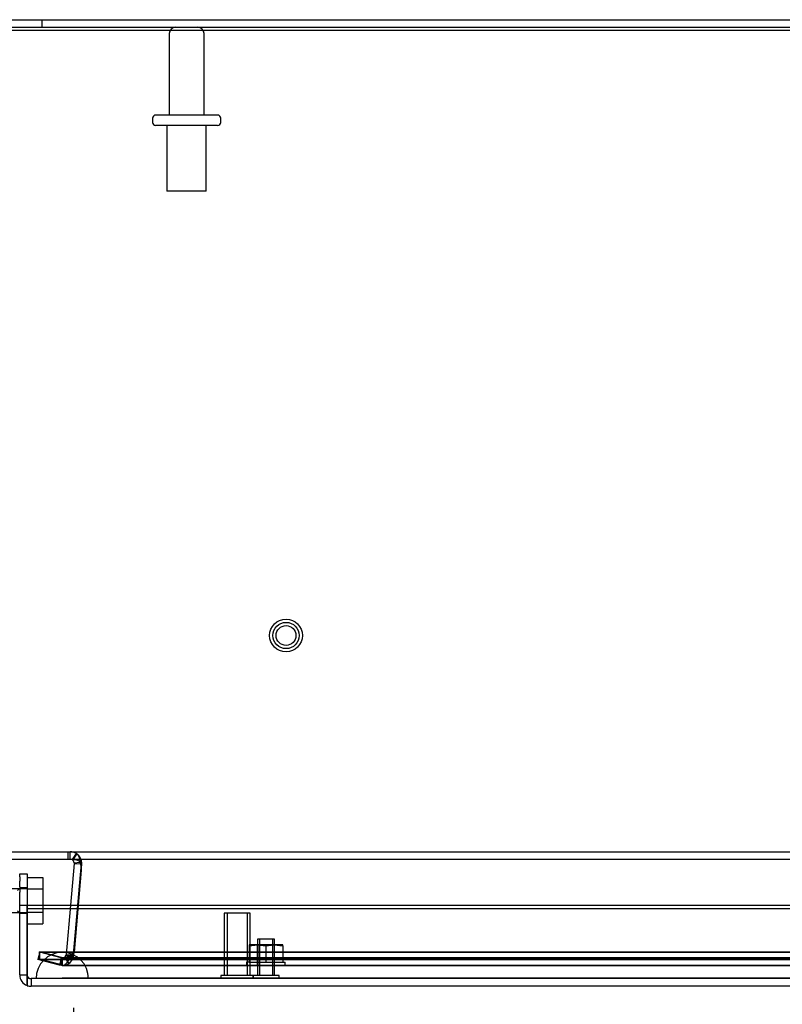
# Model space of a CAD drawing. Header units: inches. Extents: x 1 to 240, y -1 to 159.
# Tile 16 of 25: x 60 to 67, y 134 to 143. Entities that reach past the tile are written whole.
import ezdxf
from ezdxf.enums import TextEntityAlignment as Align
from ezdxf.lldxf.tags import DXFTag

# ---------------------------------------------------------------- set-up
doc = ezdxf.new("R2010")
doc.units = ezdxf.units.IN
doc.header["$MEASUREMENT"] = 0
for name, color, linetype in [('COM70220', 7, 'Continuous'), ('COM70699-8', 7, 'Continuous'), ('COM70702-5', 7, 'Continuous'), ('COM70705-8', 7, 'Continuous'), ('Default', 7, 'Continuous'), ('HNG86659-1', 7, 'Continuous'), ('NTS18118', 7, 'Continuous'), ('SCS86661', 7, 'Continuous'), ('STD26063', 7, 'Continuous'), ('STD26089', 7, 'Continuous'), ('STD26258', 7, 'Continuous')]:
    doc.layers.add(name, color=color, linetype=linetype)
doc.styles.add('SEACAD_Times_New_Roman', font='times.ttf')
tags = doc.linetypes.add('HIDDEN2', pattern=[0.1875, 0.125, -0.0625]).pattern_tags.tags
tags[6:7] = [DXFTag(74, 4), DXFTag(75, 0), DXFTag(340, '0'), DXFTag(46, 0.0), DXFTag(50, 0.0), DXFTag(44, 0.0), DXFTag(45, 0.0)]
tags[4:5] = [DXFTag(74, 4), DXFTag(75, 0), DXFTag(340, '0'), DXFTag(46, 0.0), DXFTag(50, 0.0), DXFTag(44, 0.0), DXFTag(45, 0.0)]
doc.dimstyles.new('HAMMOND_(STH_-_240x160)', dxfattribs={"dimtxt": 1, "dimasz": 1.25, "dimexe": 0.5, "dimexo": 0.5, "dimgap": 0.25, "dimtad": 0, "dimtih": 1, "dimtoh": 1, "dimzin": 0, "dimdsep": 46, "dimtxsty": 'SEACAD_Times_New_Roman', "dimblk1": '_SE_FILLED', "dimblk2": '_SE_FILLED', "dimsah": 1, "dimcen": 0.5, "dimadec": 0, "dimazin": 0, "dimtfac": 0.8, "dimtofl": 0, "dimtmove": 0, "dimatfit": 3, "dimfxl": 1, "dimtolj": 1, "dimtzin": 0, "dimarcsym": 0})

# ---------------------------------------------------------------- blocks, each defined once
blk = doc.blocks.new('SE3')
at = {"layer": 'COM70220', "color": 7, "linetype": 'HIDDEN2'}
for p, q in [((60.2978, 134.0528), (60.0478, 134.0528)), ((87.4168, 134.0528), (60.2978, 134.0528)), ((60.0478, 133.8068), (59.7988, 133.8048)), ((59.7988, 133.8048), (59.7988, 133.8038)), ((60.2978, 133.8048), (59.7988, 133.8048)), ((60.2978, 133.8038), (59.7988, 133.8038)), ((60.2968, 133.8048), (60.0478, 133.8068)), ((60.2978, 133.8068), (60.0478, 133.8068)), ((60.2968, 133.8038), (60.2968, 133.8048)), ((87.4168, 133.8068), (60.2978, 133.8068)), ((87.4168, 133.8048), (60.2978, 133.8048)), ((87.4168, 133.8038), (60.2978, 133.8038))]:
    blk.add_line(p, q, dxfattribs=at)
blk.add_arc((60.0478, 133.8028), 0.25, 0, 180, dxfattribs=at)
at = {"layer": 'COM70699-8', "color": 7, "linetype": 'Continuous'}
for p, q in [((58.9655, 142.9408), (88.7495, 142.9408)), ((58.9655, 142.8688), (88.7495, 142.8688)), ((60.1437, 134.935), (60.1468, 134.9399)), ((60.1437, 134.935), (60.1458, 134.9336)), ((60.1458, 134.9336), (60.1503, 134.9396)), ((60.16, 134.9016), (60.1252, 134.5033)), ((60.1601, 134.9076), (60.16, 134.9016)), ((60.16, 134.9016), (60.2227, 134.8961)), ((60.1601, 134.9076), (60.2164, 134.9122)), ((60.2286, 134.8593), (60.2274, 134.8459)), ((60.2278, 134.8484), (60.2285, 134.8567)), ((60.2242, 134.8085), (60.1975, 134.5033)), ((60.1976, 134.5033), (60.2216, 134.778))]:
    blk.add_line(p, q, dxfattribs=at)
at = {"layer": 'COM70699-8', "color": 7, "linetype": 'HIDDEN2'}
for p, q in [((59.8575, 142.8688), (59.8575, 142.9408)), ((60.103, 134.9408), (60.103, 135.0128)), ((60.1242, 134.9408), (60.1242, 135.0128)), ((60.1243, 134.9408), (60.1243, 135.0128)), ((60.1468, 134.9399), (60.1826, 134.9956)), ((60.1503, 134.9396), (60.1889, 134.9912)), ((60.1826, 134.9956), (60.1889, 134.9912)), ((60.1558, 134.0325), (60.2319, 134.9016)), ((60.2164, 134.9122), (60.2318, 134.9134)), ((60.2216, 134.778), (60.2278, 134.8484)), ((60.2227, 134.8961), (60.2318, 134.8953)), ((60.2274, 134.8459), (60.2242, 134.8085)), ((60.2285, 134.8567), (60.2319, 134.8953)), ((60.2318, 134.8953), (60.2286, 134.8593)), ((60.2318, 134.9134), (60.2318, 134.8953)), ((60.2319, 134.9016), (60.2319, 134.8953)), ((60.1252, 134.5033), (60.084, 134.0325)), ((60.1975, 134.5033), (60.1557, 134.0262)), ((60.1558, 134.0262), (60.1976, 134.5033)), ((59.8343, 134.0557), (59.8156, 133.9861)), ((60.0202, 133.9313), (59.8156, 133.9861)), ((60.0388, 134.0009), (59.8343, 134.0557)), ((59.8344, 133.9861), (59.8344, 134.0557)), ((59.8344, 134.0557), (87.8806, 134.0557)), ((59.8344, 133.9861), (60.0389, 133.9313)), ((59.8344, 133.9861), (87.8806, 133.9861)), ((60.0388, 134.0009), (60.0202, 133.9313)), ((60.0481, 133.9996), (60.0388, 134.0009)), ((60.0388, 134.0009), (60.0389, 134.0009)), ((60.0389, 133.9313), (60.0389, 134.0009)), ((60.0482, 133.9996), (60.0389, 134.0009)), ((60.0684, 134.0059), (60.0481, 133.9996)), ((60.0481, 133.9996), (60.0481, 133.9276)), ((60.0482, 133.9996), (60.0482, 133.9276)), ((60.0482, 133.9996), (87.6667, 133.9996)), ((60.0831, 134.0271), (60.0684, 134.0059)), ((60.0684, 134.0059), (60.1089, 133.9463)), ((60.084, 134.0325), (60.0831, 134.0271)), ((60.0831, 134.0271), (60.153, 134.0099)), ((60.084, 134.0325), (60.1557, 134.0262)), ((60.1557, 134.0262), (60.153, 134.0099)), ((60.1558, 134.0325), (60.1558, 134.0262)), ((60.0481, 133.9276), (60.0202, 133.9313)), ((60.0482, 133.9276), (60.0389, 133.9313)), ((60.0482, 133.9276), (87.6667, 133.9276))]:
    blk.add_line(p, q, dxfattribs=at)
for centre, radius, start, end in [((60.124, 134.9042), 0.1086, 57.31553, 89.90758), ((60.1243, 134.9048), 0.108, 41.47015, 55.15193), ((60.1242, 134.9048), 0.108, 4.61756, 53.16515), ((60.1243, 134.9048), 0.108, 354.98825, 15.48446), ((60.0483, 134.0356), 0.108, 299.23771, 355.01412), ((60.0481, 134.0356), 0.108, 304.21002, 346.21575), ((60.0479, 134.0363), 0.1086, 270.10492, 304.10522), ((60.0483, 134.0356), 0.108, 269.98588, 286.80865)]:
    blk.add_arc(centre, radius, start, end, dxfattribs=at)
at = {"layer": 'COM70699-8', "color": 7, "linetype": 'Continuous'}
blk.add_arc((60.1242, 134.9048), 0.036, 4.61776, 53.16496, dxfattribs=at)
at = {"layer": 'COM70699-8', "color": 7, "linetype": 'HIDDEN2'}
blk.add_open_spline([(60.1558, 134.0325), (60.1552, 134.0306), (60.1544, 134.0288), (60.152, 134.0254), (60.1504, 134.0239), (60.1454, 134.0196), (60.1413, 134.0172), (60.1327, 134.013), (60.1281, 134.0113), (60.1187, 134.0083), (60.1139, 134.007), (60.0992, 134.0036), (60.0891, 134.0021), (60.0688, 134.0001), (60.0585, 133.9996), (60.0482, 133.9996)], degree=3, knots=[0, 0, 0, 0, 0.0625, 0.0625, 0.125, 0.125, 0.25, 0.25, 0.375, 0.375, 0.5, 0.5, 0.75, 0.75, 1, 1, 1, 1], dxfattribs=at)
at = {"layer": 'COM70702-5', "color": 7, "linetype": 'HIDDEN2'}
for p, q in [((58.9295, 142.8702), (88.7855, 142.8702)), ((58.9812, 135.0128), (88.7337, 135.0128)), ((60.101, 135.0128), (60.101, 134.9408)), ((60.2271, 134.8375), (60.1616, 134.0555)), ((60.2271, 134.8375), (60.2271, 134.8438)), ((60.2287, 134.8573), (60.2287, 134.8636)), ((60.1986, 134.5033), (60.1616, 134.0618)), ((59.8295, 134.0594), (87.8855, 134.0594)), ((60.0416, 134.0045), (59.8295, 134.0594)), ((59.8295, 133.9898), (59.8295, 134.0594)), ((59.8295, 133.9898), (87.8855, 133.9898)), ((60.0416, 133.9349), (59.8295, 133.9898)), ((60.0416, 134.0045), (60.0416, 133.9349)), ((60.0557, 134.0032), (87.6592, 134.0032)), ((60.1616, 134.0618), (60.1358, 134.0361)), ((60.1616, 134.0555), (60.1358, 134.0298)), ((60.1358, 134.0361), (60.1358, 134.0298)), ((60.1616, 134.0555), (60.1616, 134.0618)), ((60.0557, 133.9312), (87.6592, 133.9312))]:
    blk.add_line(p, q, dxfattribs=at)
at = {"layer": 'COM70702-5', "color": 7, "linetype": 'Continuous'}
for p, q in [((58.9295, 142.8398), (88.7855, 142.8398)), ((58.9812, 134.9408), (88.7337, 134.9408)), ((60.2271, 134.8438), (60.1986, 134.5033)), ((60.2229, 134.9016), (60.2229, 134.8953))]:
    blk.add_line(p, q, dxfattribs=at)
for centre, start_param in [((60.101, 134.8636), 2.985222), ((60.101, 134.8573), 3.166269)]:
    blk.add_ellipse(centre, major_axis=(-0.1276, 0), ratio=0.996195, start_param=start_param, end_param=3.445043, dxfattribs=at)
at = {"layer": 'COM70702-5', "color": 7, "linetype": 'HIDDEN2'}
blk.add_ellipse((60.101, 134.8573), major_axis=(-0.1276, 0), ratio=0.996195, start_param=2.985222, end_param=3.166269, dxfattribs=at)
for points, knots in [([(60.101, 135.0128), (60.1078, 135.0128), (60.1145, 135.0128), (60.1278, 135.0126), (60.1344, 135.0125), (60.1472, 135.0115), (60.1534, 135.0107), (60.1654, 135.0075), (60.1712, 135.0051), (60.1791, 135), (60.1815, 134.9981), (60.1838, 134.996)], [0, 0, 0, 0, 0.125, 0.125, 0.25, 0.25, 0.375, 0.375, 0.5, 0.5, 0.5568296, 0.5568296, 0.5568296, 0.5568296]), ([(60.1919, 134.9871), (60.1966, 134.9809), (60.201, 134.9732), (60.2088, 134.9548), (60.2123, 134.9442), (60.2176, 134.9237), (60.2196, 134.9143), (60.2213, 134.9047)], [0.625, 0.625, 0.625, 0.625, 0.75, 0.75, 0.875, 0.875, 0.9693543, 0.9693543, 0.9693543, 0.9693543]), ([(60.0416, 134.0045), (60.0494, 134.0031), (60.0573, 134.0029), (60.073, 134.0047), (60.0808, 134.0068), (60.0965, 134.0128), (60.1044, 134.0167), (60.1201, 134.0258), (60.1279, 134.0309), (60.1358, 134.0361)], [0, 0, 0, 0, 0.25, 0.25, 0.5, 0.5, 0.75, 0.75, 1, 1, 1, 1]), ([(60.0416, 133.9349), (60.0494, 133.9309), (60.0573, 133.9302), (60.073, 133.9356), (60.0808, 133.9418), (60.0965, 133.9598), (60.1044, 133.9716), (60.1201, 133.9989), (60.1279, 134.0142), (60.1358, 134.0298)], [0, 0, 0, 0, 0.25, 0.25, 0.5, 0.5, 0.75, 0.75, 1, 1, 1, 1])]:
    blk.add_open_spline(points, degree=3, knots=knots, dxfattribs=at)
at = {"layer": 'COM70702-5', "color": 7, "linetype": 'Continuous'}
blk.add_open_spline([(60.101, 134.9408), (60.104, 134.9408), (60.11, 134.9408), (60.1189, 134.9407), (60.1278, 134.9407), (60.1365, 134.9406), (60.145, 134.9404), (60.1533, 134.94), (60.1614, 134.9394), (60.1692, 134.9385), (60.1795, 134.9366), (60.1918, 134.9329), (60.2029, 134.9264), (60.2105, 134.9198), (60.2153, 134.9142), (60.2196, 134.9081), (60.2218, 134.9038), (60.2229, 134.9016)], degree=3, knots=[0, 0, 0, 0, 0.063093, 0.126012, 0.188588, 0.250653, 0.312042, 0.372603, 0.432197, 0.490695, 0.547978, 0.671793, 0.788214, 0.843718, 0.897427, 0.949464, 1, 1, 1, 1], dxfattribs=at)
at = {"layer": 'COM70702-5', "color": 7, "linetype": 'HIDDEN2'}
for points in [[(60.2213, 134.9048), (60.2214, 134.9041), (60.2215, 134.9037), (60.2216, 134.9036)], [(60.2216, 134.9036), (60.2215, 134.9037), (60.2214, 134.9041), (60.2213, 134.9048)]]:
    blk.add_open_spline(points, degree=3, dxfattribs=at)
at = {"layer": 'COM70702-5', "color": 7, "linetype": 'Continuous'}
blk.add_open_spline([(60.2213, 134.9047), (60.2218, 134.9016), (60.2224, 134.8985), (60.2229, 134.8953)], degree=3, dxfattribs=at)
at = {"layer": 'COM70705-8', "color": 7, "linetype": 'Continuous'}
for p, q in [((59.6423, 134.7916), (59.6423, 134.8028)), ((59.6423, 134.8028), (59.7143, 134.8028)), ((59.6423, 134.6778), (59.6423, 134.7318)), ((59.7143, 134.8028), (59.7143, 134.6778)), ((59.6423, 134.6778), (59.6423, 134.6283)), ((59.7143, 134.6778), (59.7143, 134.6283)), ((59.6423, 134.5033), (59.6423, 134.6283)), ((59.7143, 134.6283), (59.7143, 134.5033)), ((59.6423, 133.8388), (59.6423, 134.5033)), ((59.6423, 134.5033), (59.7143, 134.5033)), ((59.7143, 133.8388), (59.7143, 134.5033)), ((59.7144, 134.5033), (88.0002, 134.5033)), ((59.7144, 134.5033), (59.7144, 134.4728)), ((59.7144, 134.4728), (59.7144, 133.7931)), ((59.7144, 134.4728), (88.0002, 134.4728)), ((59.6423, 133.8388), (59.7143, 133.8388)), ((59.7143, 133.7369), (59.7143, 133.8388)), ((59.7144, 133.7369), (59.7144, 133.8371)), ((59.7144, 133.7931), (59.7144, 133.7358)), ((59.7143, 133.7369), (59.7144, 133.7369)), ((87.9643, 133.7308), (59.7503, 133.7308))]:
    blk.add_line(p, q, dxfattribs=at)
at = {"layer": 'COM70705-8', "color": 7, "linetype": 'HIDDEN2'}
for p, q in [((59.7143, 134.6671), (59.6423, 134.6671)), ((59.6423, 134.4271), (59.7143, 134.4271)), ((87.9643, 133.8028), (59.7503, 133.8028)), ((59.7503, 133.8028), (59.7503, 133.7308))]:
    blk.add_line(p, q, dxfattribs=at)
at = {"layer": 'COM70705-8', "color": 7, "linetype": 'Continuous'}
for radius, start, end in [(0.108, 180, 250.52878), (0.036, 180, 182.67984), (0.108, 250.55093, 270)]:
    blk.add_arc((59.7503, 133.8388), radius, start, end, dxfattribs=at)
at = {"layer": 'COM70705-8', "color": 7, "linetype": 'HIDDEN2'}
blk.add_arc((59.7503, 133.8388), 0.036, 182.67984, 270, dxfattribs=at)
blk.add_ellipse((59.7503, 133.8388), major_axis=(-0.0396, 0), ratio=0.908294, start_param=0.436332, end_param=1.570796, dxfattribs=at)
at = {"layer": 'COM70705-8', "color": 7, "linetype": 'Continuous'}
blk.add_ellipse((59.7503, 133.8388), major_axis=(-0.1189, 0), ratio=0.908294, start_param=1.263899, end_param=1.570796, dxfattribs=at)
at = {"layer": 'HNG86659-1', "color": 7, "linetype": 'Continuous'}
for q in [(59.6423, 134.7905), (59.6423, 134.7318)]:
    blk.add_line((59.6423, 134.7727), q, dxfattribs=at)
at = {"layer": 'HNG86659-1', "color": 7, "linetype": 'HIDDEN2'}
for p, q in [((59.6423, 134.6652), (59.621, 134.6438)), ((59.621, 134.4503), (59.6423, 134.4289))]:
    blk.add_line(p, q, dxfattribs=at)
at = {"layer": 'NTS18118', "color": 7, "linetype": 'HIDDEN2'}
for p, q in [((61.9087, 134.1238), (61.829, 134.1238)), ((61.829, 134.1238), (61.829, 134.1171)), ((61.829, 134.1171), (61.9087, 134.1238)), ((61.829, 134.1171), (61.829, 133.9588)), ((61.9063, 133.9278), (61.9063, 134.1238)), ((62.068, 134.1238), (61.9087, 134.1238)), ((61.9087, 134.1238), (61.9883, 134.1171)), ((61.9232, 134.1238), (61.9232, 133.9278)), ((61.9883, 134.1171), (62.068, 134.1238)), ((61.9883, 134.1171), (61.9883, 133.9588)), ((62.0534, 133.9278), (62.0534, 134.1238)), ((62.1477, 134.1238), (62.068, 134.1238)), ((62.068, 134.1238), (62.1477, 134.1171)), ((62.0703, 133.9278), (62.0703, 134.1238)), ((62.1477, 134.1171), (62.1477, 134.1238)), ((62.1477, 134.1171), (62.1477, 133.9588)), ((61.829, 133.9588), (61.8043, 133.9588)), ((61.8043, 133.9588), (61.8043, 133.9278)), ((61.8043, 133.9278), (62.1723, 133.9278)), ((61.829, 133.9588), (61.9883, 133.9588)), ((61.9883, 133.9588), (62.1477, 133.9588)), ((62.1477, 133.9588), (62.1723, 133.9588)), ((62.1723, 133.9278), (62.1723, 133.9588))]:
    blk.add_line(p, q, dxfattribs=at)
at = {"layer": 'SCS86661', "color": 7, "linetype": 'Continuous'}
for p, q in [((59.7143, 134.7682), (59.8643, 134.7682)), ((59.8643, 134.7682), (59.8643, 134.6576)), ((59.7143, 134.6576), (59.8643, 134.6576)), ((59.8643, 134.6576), (59.8643, 134.5033)), ((59.7143, 134.4365), (59.7144, 134.4365)), ((59.7143, 134.3259), (59.7144, 134.3259))]:
    blk.add_line(p, q, dxfattribs=at)
at = {"layer": 'SCS86661', "color": 7, "linetype": 'HIDDEN2'}
for p, q in [((59.7143, 134.6601), (59.3994, 134.6601)), ((59.8643, 134.5033), (59.8643, 134.4365)), ((59.3994, 134.4341), (59.7143, 134.4341)), ((59.7144, 134.4365), (59.8643, 134.4365)), ((59.8643, 134.4365), (59.8643, 134.3259)), ((59.7144, 134.3259), (59.8643, 134.3259))]:
    blk.add_line(p, q, dxfattribs=at)
at = {"layer": 'STD26063', "color": 7, "linetype": 'HIDDEN2'}
for p, q in [((62.0703, 134.1778), (61.9063, 134.1778)), ((61.9063, 134.1778), (61.9063, 133.834)), ((61.9255, 134.1778), (61.9255, 133.834)), ((62.0512, 134.1778), (62.0512, 133.834)), ((62.0703, 133.834), (62.0703, 134.1778)), ((62.1133, 133.834), (61.8633, 133.834)), ((61.8633, 133.834), (61.8633, 133.8028)), ((62.1133, 133.8028), (62.1133, 133.834))]:
    blk.add_line(p, q, dxfattribs=at)
at = {"layer": 'STD26089', "color": 7, "linetype": 'HIDDEN2'}
for p, q in [((61.0665, 142.8088), (61.0665, 142.0318)), ((61.3985, 142.0318), (61.3985, 142.8088)), ((60.9075, 142.0018), (60.9075, 141.9618)), ((61.5275, 142.0318), (60.9375, 142.0318)), ((61.5575, 141.9618), (61.5575, 142.0018)), ((61.5275, 141.9318), (60.9375, 141.9318)), ((61.045, 141.9318), (61.045, 141.3068)), ((61.42, 141.3068), (61.42, 141.9318)), ((61.42, 141.3068), (61.045, 141.3068))]:
    blk.add_line(p, q, dxfattribs=at)
for centre, radius, start, end in [((61.1265, 142.8088), 0.06, 90, 180), ((61.3385, 142.8088), 0.06, 0, 90), ((60.9375, 142.0018), 0.03, 90, 180), ((60.9375, 141.9618), 0.03, 180, 270), ((61.5275, 142.0018), 0.03, 0, 90), ((61.5275, 141.9618), 0.03, 270, 0)]:
    blk.add_arc(centre, radius, start, end, dxfattribs=at)
at = {"layer": 'STD26258', "color": 7, "linetype": 'HIDDEN2'}
for p, q in [((61.8393, 134.4278), (61.5893, 134.4278)), ((61.5893, 134.4278), (61.5893, 133.834)), ((61.62, 134.4278), (61.62, 133.834)), ((61.8087, 134.4278), (61.8087, 133.834)), ((61.8393, 133.834), (61.8393, 134.4278)), ((61.8633, 133.834), (61.5581, 133.834)), ((61.5581, 133.834), (61.5581, 133.8028)), ((61.8706, 133.8028), (61.8706, 133.834))]:
    blk.add_line(p, q, dxfattribs=at)
for radius in [0.1562, 0.125, 0.0944]:
    blk.add_circle((62.1795, 137.0728), radius, dxfattribs=at)
blk = doc.blocks.new('DMBLK643')
at = {"layer": 'Default', "linetype": 'Continuous', "transparency": 16777216}
for points in [[(61.4058, 129.3155), (61.4058, 129.7321), (60.1558, 129.5238)], [(86.3437, 129.3155), (87.5937, 129.5238), (86.3437, 129.7321)]]:
    blk.add_hatch(color=7, dxfattribs=at).paths.add_polyline_path(points)
at = {"layer": 'Default', "color": 7, "linetype": 'Continuous', "transparency": 16777216}
for p, q in [((60.1558, 133.5262), (60.1558, 129.0238)), ((87.5937, 133.456), (87.5937, 129.0238)), ((60.1558, 129.5238), (70.2783, 129.5238)), ((77.4712, 129.5238), (87.5937, 129.5238))]:
    blk.add_line(p, q, dxfattribs=at)
at = {"layer": 'Default', "color": 7, "linetype": 'Continuous', "transparency": 16777216, "style": 'SEACAD_Times_New_Roman'}
for s, p in [('27.44', (72.1686, 130.0238)), ('DOOR ', (71.588, 128.5238)), ('OPENING', (70.6283, 127.0238))]:
    blk.add_text(s, height=1, dxfattribs=at).set_placement(p, align=Align.TOP_LEFT)
blk = doc.blocks.new('_SE_FILLED')
at = {"color": 0}
blk.add_line((0, 0), (-1, 0), dxfattribs=at)
blk.add_solid([(0, 0), (-1, -0.1665), (-1, 0.1665), (0, 0)], dxfattribs=at)

msp = doc.modelspace()

# ---------------------------------------------------------------- block references
at = {"layer": 'Default'}
msp.add_blockref('SE3', (0, 0), dxfattribs=at)

# ---------------------------------------------------------------- dimensions: what is measured, and where the dimension line sits
at = {"layer": 'Default', "color": 7, "linetype": 'Continuous'}
dim = msp.add_linear_dim(base=(60.1558, 129.5238), p1=(60.1558, 134.0262), p2=(87.5937, 133.956), angle=359.85337, text='\\A1;<>\\PDOOR \\XOPENING', dimstyle='HAMMOND_(STH_-_240x160)', dxfattribs=at)
dim.commit()
dim.dimension.update_dxf_attribs({"geometry": 'DMBLK643', "text_midpoint": (73.8748, 129.5238), "dimtype": 161})

doc.saveas('drawing.dxf')
